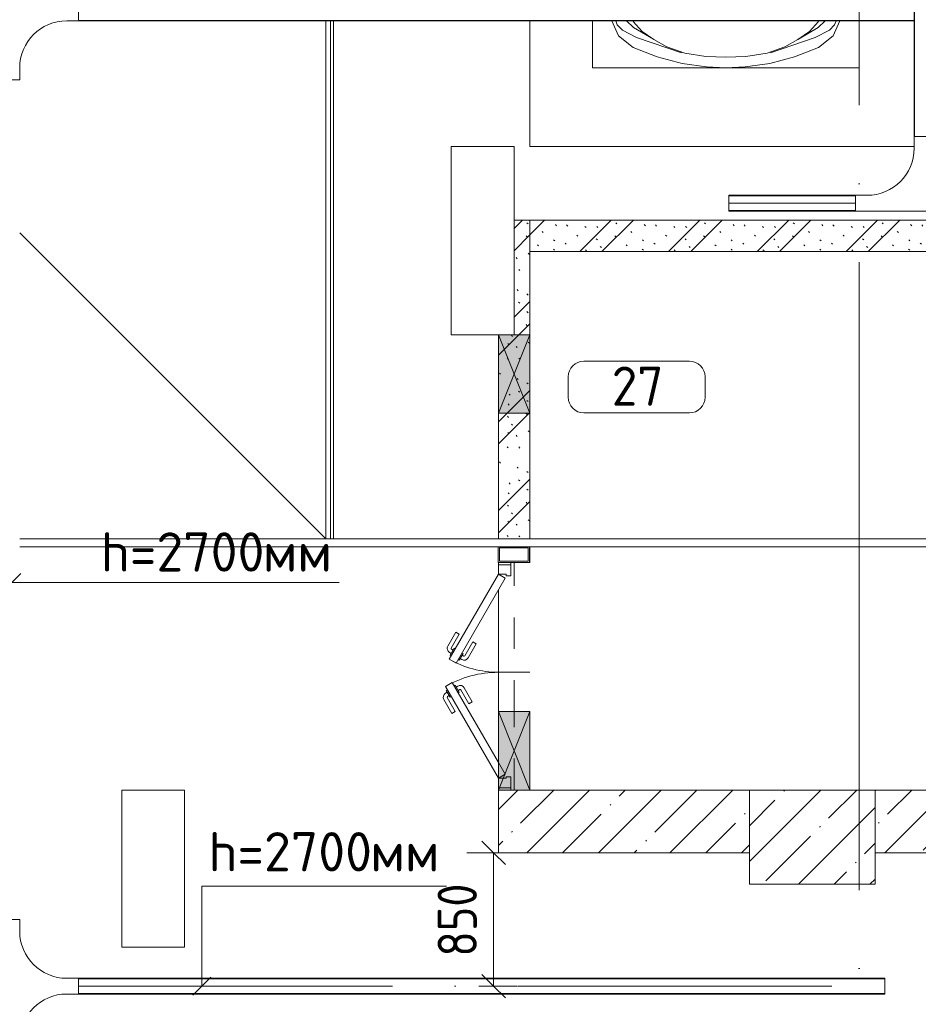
# Model space of a CAD drawing. Header units: millimetres. Extents: x -32229 to 192519, y -13689 to 125138.
# Tile 20 of 183: x 7985 to 13711, y 42185 to 48457. Entities that reach past the tile are written whole.
import ezdxf

# ---------------------------------------------------------------- set-up
doc = ezdxf.new("R2010")
doc.units = ezdxf.units.MM
for name, pattern in [('3_ Штрих_ 1 х 1 мм', [400, 200, -200]), ('ADSK_Линия сетки', [5000, 4000, -500, 0, -500]), ('ADSK_Осевая', [2800, 2000, -400, 0, -400])]:
    doc.linetypes.add(name, pattern=pattern)
for name, color, linetype, lineweight in [('A-____-____-DIMS', 7, 'Continuous', 9), ('A-____-____-DIMS-200', 7, 'Continuous', 9), ('A-AREA-____-IDEN', 7, 'Continuous', 9), ('A-DETL-GENF-OTLN', 7, 'Continuous', 18), ('A-DOOR-____-MCUT', 7, 'Continuous', 9), ('A-DOOR-____-OTLN', 7, 'Continuous', 18), ('A-DOOR-FRAM-MCUT', 7, 'Continuous', 9), ('A-FLOR-____-OTLN', 7, 'Continuous', 18), ('A-GENM-____-OTLN', 7, 'Continuous', 18), ('A-GLAZ-____-MCUT', 7, 'Continuous', 9), ('A-GLAZ-____-OTLN', 7, 'Continuous', 18), ('A-WALL-____-MCUT', 7, 'Continuous', 40), ('A-WALL-____-PATT', 7, 'Continuous', 40), ('C-PRKG-____-OTLN', 7, 'Continuous', 18), ('E-CABL-TRAY-CNTR', 7, 'ADSK_Осевая', 18), ('E-CABL-TRAY-OTLN', 7, 'Continuous', 18), ('G-____-____-TEXT', 7, 'Continuous', 9), ('I-WALL-____-MCUT', 7, 'Continuous', 40), ('S-BEAM-____-OTLN', 7, 'Continuous', 18), ('S-COLS-____-MCUT', 7, 'Continuous', 40), ('S-COLS-____-OTLN', 7, 'Continuous', 18), ('S-GRID-____-OTLN', 7, 'Continuous', 9)]:
    doc.layers.add(name, color=color, linetype=linetype, lineweight=lineweight)
doc.layers.add('A-DETL-____-OTLN', color=7, linetype='Continuous', lineweight=9, true_color=0x00a600)
doc.styles.add('GOST Common_3', font='GOST_Common.ttf', dxfattribs={"height": 250})
doc.styles.add('GOST Common_4', font='GOST_Common.ttf', dxfattribs={"width": 0.9, "height": 250})
doc.styles.add('ISOCPEUR', font='isocpeur.ttf', dxfattribs={"height": 250})
doc.dimstyles.new('ГОСТ_2_5_мм2', dxfattribs={"dimscale": 304.8, "dimtxt": 251.428749, "dimasz": 0.492126, "dimexe": 0.492126, "dimexo": 0.656168, "dimgap": 0.098425, "dimtad": 1, "dimdec": 0, "dimdsep": 46, "dimtxsty": 'GOST Common_4', "dimblk1": 'OBLIQUE', "dimblk2": 'OBLIQUE', "dimsah": 1, "dimcen": 0.09, "dimazin": 2, "dimtfac": 1, "dimtdec": 4, "dimtix": 1, "dimtmove": 0, "dimatfit": 3, "dimfxl": 1, "dimtvp": 1, "dimtolj": 1, "dimtzin": 0, "dimarcsym": 2})
pattern_1 = [(45, (0, 0), (-228.0985, 228.0985), []), (45, (228.1, 0), (-228.0985, 228.0985), [403.225, -80.645, 6.706, -73.939])]
pattern_2 = [(135, (300.56, 377.28), (-565.6854, 6e-14), [10, -790]), (135, (349.8, 474.73), (-565.6854, 6e-14), [10, -790]), (135, (423.93, 473.06), (-565.6854, 6e-14), [10, -790]), (135, (229.92, 447.9), (-565.6854, 6e-14), [10, -790]), (135, (155.08, 447.9), (-565.6854, 6e-14), [10, -790]), (135, (114.9, 369.03), (-565.6854, 6e-14), [10, -790]), (135, (132.43, 285.8), (-565.6854, 6e-14), [10, -790]), (135, (214.66, 322), (-565.6854, 6e-14), [10, -790]), (135, (198.16, 261.88), (-565.6854, 6e-14), [10, -790]), (135, (45.2, 272.9), (-565.6854, 6e-14), [10, -790]), (135, (42.32, 336.16), (-565.6854, 6e-14), [10, -790]), (135, (92.26, 192.24), (-565.6854, 6e-14), [10, -790]), (135, (7.07, 149.2), (-565.6854, 6e-14), [10, -790]), (135, (80.6, 95.1), (-565.6854, 6e-14), [10, -790]), (135, (79.53, 36.94), (-565.6854, 6e-14), [10, -790]), (135, (153.87, 74.56), (-565.6854, 6e-14), [10, -790]), (135, (228.35, 124.8), (-565.6854, 6e-14), [10, -790]), (135, (279.75, 180.4), (-565.6854, 6e-14), [10, -790]), (135, (282.9, 31.63), (-565.6854, 6e-14), [10, -790]), (135, (377.38, 53.45), (-565.6854, 6e-14), [10, -790]), (135, (352.28, 102.7), (-565.6854, 6e-14), [10, -790]), (135, (354.05, 0), (-565.6854, 6e-14), [10, -790]), (135, (553.23, 16.45), (-565.6854, 6e-14), [10, -790]), (135, (542.38, 63.45), (-565.6854, 6e-14), [10, -790]), (135, (536.58, 239.3), (-565.6854, 6e-14), [10, -790]), (135, (475.85, 203.9), (-565.6854, 6e-14), [10, -790]), (135, (475.85, 316.54), (-565.6854, 6e-14), [10, -790]), (135, (520.8, 408.7), (-565.6854, 6e-14), [10, -790]), (135, (551.1, 470.8), (-565.6854, 6e-14), [10, -790]), (135, (235.25, 537.93), (-565.6854, 6e-14), [10, -790]), (135, (407.25, 547.65), (-565.6854, 6e-14), [10, -790]), (135, (94.5, 558.6), (-565.6854, 6e-14), [10, -790]), (135, (46.4, 532.3), (-565.6854, 6e-14), [10, -790]), (135, (85.56, 465.04), (-565.6854, 6e-14), [10, -790]), (135, (355.53, 181.14), (-565.6854, 6e-14), [10, -790]), (135, (362.23, 243.6), (-565.6854, 6e-14), [10, -790]), (135, (413.45, 344.1), (-565.6854, 6e-14), [10, -790]), (135, (286.3, 273.25), (-565.6854, 6e-14), [10, -790]), (135, (423.02, 263.72), (-565.6854, 6e-14), [10, -790]), (135, (162.94, 190.2), (-565.6854, 6e-14), [10, -790]), (135, (470.25, 120.93), (-565.6854, 6e-14), [10, -790]), (135, (484.48, 9.78), (-565.6854, 6e-14), [10, -790]), (45, (0, 212.13), (-565.6854, 0), []), (45, (212.13, 0), (-565.6854, 0), []), (45, (353.55, 0), (-565.6854, 0), []), (45, (0, 353.55), (-565.6854, 0), [])]

# ---------------------------------------------------------------- blocks, each defined once
blk = doc.blocks.new('КР_Колонна_ЖБ_Прямоугольная - 600x800h_B40-5529072--01 ЭЛ')
at = {"layer": 'S-COLS-____-OTLN', "lineweight": 5, "true_color": 0xaaaaaa}
h = blk.add_hatch(dxfattribs=at)
h.set_pattern_fill('FP_5', color=253, style=0, pattern_type=2)
h.set_pattern_definition([(315, (-43250, 13035.3), (228.0985, 228.0985), []), (315, (-43250, 12807.2), (228.0985, 228.0985), [403.225, -80.645, 6.706, -73.939])])
h.paths.add_polyline_path([(-300, -400), (300, -400), (300, 400), (-300, 400)])
at = {"layer": 'S-COLS-____-MCUT', "color": 253, "lineweight": 15, "true_color": 0xaaaaaa}
for p, q in [((300, 400), (-300, 400)), ((-300, 400), (-300, -400)), ((300, -400), (300, 400)), ((-300, -400), (300, -400))]:
    blk.add_line(p, q, dxfattribs=at)
blk = doc.blocks.new('АР_Дверь двупольная - 1450х2100h_650_650__техн_ 2-4769789--01 ЭЛ')
at = {"layer": 'A-DOOR-____-MCUT', "color": 253, "lineweight": 13, "true_color": 0xaaaaaa}
for p, q in [((-650, 100), (-65.4, 437.5)), ((-40.4, 394.2), (-550, 100)), ((-65.4, 437.5), (-40.4, 394.2)), ((108.7, 412.5), (83.7, 369.2)), ((650, 100), (108.7, 412.5)), ((83.7, 369.2), (625, 56.7)), ((-625, 56.7), (-650, 100)), ((-550, 100), (-625, 56.7)), ((625, 56.7), (650, 100))]:
    blk.add_line(p, q, dxfattribs=at)
at = {"layer": 'A-DOOR-____-OTLN', "color": 253, "lineweight": 5, "true_color": 0xaaaaaa}
for p, q in [((-237.7, 395.8), (-148.9, 447.1)), ((-225.2, 374.2), (-237.7, 395.8)), ((-225.2, 374.2), (-136.4, 425.4)), ((-91.1, 431.9), (-134.4, 406.9)), ((-134.4, 406.9), (-130.4, 400)), ((-123.6, 413.2), (-129.6, 423.6)), ((-101.9, 425.7), (-107.9, 436.1)), ((-87.1, 425), (-91.1, 431.9)), ((-62.1, 381.7), (-58.1, 374.8)), ((130.4, 400), (134.4, 406.9)), ((134.4, 406.9), (177.7, 381.9)), ((145.2, 400.7), (151.2, 411.1)), ((166.9, 388.2), (172.9, 398.6)), ((177.7, 381.9), (173.7, 375)), ((268.5, 349.2), (179.7, 400.4)), ((281, 370.8), (192.2, 422.1)), ((-175.2, 287.5), (-86.4, 338.8)), ((-162.7, 265.9), (-73.9, 317.2)), ((-101.4, 349.8), (-105.4, 356.7)), ((-58.1, 374.8), (-101.4, 349.8)), ((-90.6, 356), (-84.6, 345.6)), ((-68.9, 368.5), (-62.9, 358.1)), ((105.4, 356.7), (101.4, 349.8)), ((101.4, 349.8), (144.7, 324.8)), ((112.2, 343.5), (106.2, 333.1)), ((133.9, 331), (127.9, 320.6)), ((218.5, 262.5), (129.7, 313.8)), ((144.7, 324.8), (148.7, 331.7)), ((268.5, 349.2), (281, 370.8)), ((-175.2, 287.5), (-162.7, 265.9)), ((206, 240.9), (117.2, 292.2)), ((218.5, 262.5), (206, 240.9))]:
    blk.add_line(p, q, dxfattribs=at)
for centre, radius, start, end in [((-133.9, 421.1), 30, 30, 120), ((-133.9, 421.1), 4.99, 30, 120), ((-650, 100), 675, 0, 30), ((650, 100), 625, 150, 180), ((177.2, 396.1), 30, 60, 150), ((177.2, 396.1), 4.99, 60, 150), ((-88.9, 343.1), 4.99, 300, 30), ((-88.9, 343.1), 30, 300, 30), ((132.2, 318.1), 30, 150, 240), ((132.2, 318.1), 4.99, 150, 240)]:
    blk.add_arc(centre, radius, start, end, dxfattribs=at)
at = {"layer": 'A-DOOR-FRAM-MCUT', "color": 253, "lineweight": 13, "true_color": 0xaaaaaa}
for p, q in [((-710, 100), (-725, 100)), ((-710, 100), (-650, 100)), ((-710, 20), (-710, 100)), ((-650, 100), (-650, 50)), ((710, 100), (650, 100)), ((650, 100), (650, 50)), ((710, 20), (710, 100)), ((710, 100), (725, 100)), ((-710, 20), (-725, 20)), ((-640, 20), (-710, 20)), ((-650, 50), (-640, 50)), ((-640, 50), (-640, 20)), ((650, 50), (640, 50)), ((640, 50), (640, 20)), ((640, 20), (710, 20)), ((710, 20), (725, 20))]:
    blk.add_line(p, q, dxfattribs=at)
blk = doc.blocks.new('АР_Машиноместо - 5300x2500_С-V88--01 ЭЛ')
at = {"layer": 'A-DETL-GENF-OTLN', "color": 253, "lineweight": 13, "true_color": 0xaaaaaa}
for p, q in [((1250, -500), (1165.1, -503.1)), ((1250, -500), (1334.9, -503.1)), ((1052.6, -517.5), (861.8, -571.6)), ((1165.1, -503.1), (1052.6, -517.5)), ((1334.9, -503.1), (1447.4, -517.5)), ((1447.4, -517.5), (1638.2, -571.6)), ((861.8, -571.6), (701.8, -640.4)), ((1050.7, -599.4), (941.4, -642.2)), ((1148.8, -583), (1050.7, -599.4)), ((1250, -581.6), (1148.8, -583)), ((1250, -581.6), (1351.2, -583)), ((1351.2, -583), (1449.3, -599.4)), ((1449.3, -599.4), (1558.6, -642.2)), ((1638.2, -571.6), (1798.2, -640.4)), ((701.8, -640.4), (584.4, -714.6)), ((824.6, -660.9), (703.5, -696.4)), ((804.5, -715.7), (824.6, -660.9)), ((888.4, -685.9), (815.2, -686.6)), ((941.4, -642.2), (881.5, -691.6)), ((1558.6, -642.2), (1618.5, -691.6)), ((1611.6, -685.9), (1684.8, -686.6)), ((1695.5, -715.7), (1675.4, -660.9)), ((1675.4, -660.9), (1796.5, -696.4)), ((1798.2, -640.4), (1915.6, -714.6)), ((584.4, -714.6), (489, -795.6)), ((616.5, -746.4), (550, -812.3)), ((703.5, -696.4), (616.5, -746.4)), ((737.5, -778.3), (804.5, -715.7)), ((881.5, -691.6), (809.1, -809.4)), ((1618.5, -691.6), (1690.9, -809.4)), ((1762.5, -778.3), (1695.5, -715.7)), ((1796.5, -696.4), (1883.5, -746.4)), ((1883.5, -746.4), (1950, -812.3)), ((1915.6, -714.6), (2011, -795.6)), ((489, -795.6), (445.9, -853.1)), ((550, -812.3), (519.1, -851.5)), ((677.4, -843.7), (737.5, -778.3)), ((809.1, -809.4), (749.2, -950.3)), ((1690.9, -809.4), (1750.8, -950.3)), ((1822.6, -843.7), (1762.5, -778.3)), ((1950, -812.3), (1980.9, -851.5)), ((2011, -795.6), (2054.1, -853.1)), ((445.9, -853.1), (420.9, -910.7)), ((519.1, -851.5), (505.7, -920)), ((639.1, -920), (677.4, -843.7)), ((1860.9, -920), (1822.6, -843.7)), ((1980.9, -851.5), (1994.3, -920)), ((2054.1, -853.1), (2079.1, -910.7)), ((420.9, -910.7), (409.5, -1087)), ((505.7, -920), (510.2, -1018.7)), ((603.4, -1004.8), (639.1, -920)), ((1896.6, -1004.8), (1860.9, -920)), ((1994.3, -920), (1989.8, -1018.7)), ((2079.1, -910.7), (2090.5, -1087)), ((749.2, -950.3), (687.4, -1141)), ((1750.8, -950.3), (1812.6, -1141)), ((510.2, -1018.7), (521.5, -1074.5)), ((548.5, -1076.2), (603.4, -1004.8)), ((1951.5, -1076.2), (1896.6, -1004.8)), ((1989.8, -1018.7), (1978.5, -1074.5)), ((409.5, -1087), (410.6, -1634.2)), ((521.5, -1074.5), (548.5, -1076.2)), ((1978.5, -1074.5), (1951.5, -1076.2)), ((2090.5, -1087), (2089.4, -1634.2)), ((687.4, -1141), (615.4, -1410.3)), ((1812.6, -1141), (1884.6, -1410.3)), ((615.4, -1410.3), (589.4, -1615.5)), ((1016.6, -1459.9), (1146.9, -1439.4)), ((1146.9, -1439.4), (1250, -1434.1)), ((1353.1, -1439.4), (1250, -1434.1)), ((1483.4, -1459.9), (1353.1, -1439.4)), ((1884.6, -1410.3), (1910.6, -1615.5)), ((703.6, -1557.1), (852.8, -1499)), ((852.8, -1499), (1016.6, -1459.9)), ((1647.2, -1499), (1483.4, -1459.9)), ((1796.4, -1557.1), (1647.2, -1499)), ((590.4, -1624.3), (703.6, -1557.1)), ((1909.6, -1624.3), (1796.4, -1557.1)), ((589.4, -1615.5), (595.8, -1824.8)), ((1910.6, -1615.5), (1904.2, -1824.8)), ((410.6, -1634.2), (426.5, -1730.9)), ((546.5, -1642.6), (530.6, -1857.6)), ((1953.5, -1642.6), (1969.4, -1857.6)), ((2089.4, -1634.2), (2073.5, -1730.9)), ((426.5, -1730.9), (427.5, -1943)), ((495, -1765.3), (426.6, -1753.4)), ((540.9, -1993.7), (539.8, -1733.1)), ((1959.1, -1993.7), (1960.2, -1733.1)), ((2005, -1765.3), (2073.4, -1753.4)), ((2073.5, -1730.9), (2072.5, -1943)), ((533.6, -1816.8), (495, -1765.3)), ((597, -2231), (535, -1798.3)), ((1903, -2231), (1965, -1798.3)), ((1966.4, -1816.8), (2005, -1765.3)), ((530.6, -1857.6), (500.6, -1894.5)), ((595.8, -1824.8), (644.6, -2191.8)), ((1904.2, -1824.8), (1855.4, -2191.8)), ((1969.4, -1857.6), (1999.4, -1894.5)), ((500.6, -1894.5), (357.8, -1990.1)), ((479.9, -2052.9), (471, -1914.3)), ((1999.4, -1894.5), (2142.2, -1990.1)), ((2020.1, -2052.9), (2029, -1914.3)), ((357.8, -1990.1), (309.5, -2036.1)), ((540.9, -1993.7), (476.3, -1997.9)), ((505.9, -1996), (500, -2210.1)), ((1959.1, -1993.7), (2023.7, -1997.9)), ((1994.1, -1996), (2000, -2210.1)), ((2142.2, -1990.1), (2190.5, -2036.1)), ((309.5, -2036.1), (296.8, -2079.9)), ((301.4, -2130.5), (479.9, -2052.9)), ((2198.6, -2130.5), (2020.1, -2052.9)), ((2190.5, -2036.1), (2203.2, -2079.9)), ((296.8, -2079.9), (301.4, -2130.5)), ((428.2, -2308.5), (432.3, -2119.9)), ((432.3, -2119.9), (430.7, -2073.9)), ((2067.7, -2119.9), (2069.3, -2073.9)), ((2071.8, -2308.5), (2067.7, -2119.9)), ((2203.2, -2079.9), (2198.6, -2130.5)), ((644.6, -2191.8), (684.2, -2522.3)), ((1855.4, -2191.8), (1815.8, -2522.3)), ((500, -2210.1), (495.7, -2532.3)), ((636.6, -2526.5), (597, -2231)), ((1863.4, -2526.5), (1903, -2231)), ((2000, -2210.1), (2004.3, -2532.3)), ((417.5, -2723), (428.2, -2308.5)), ((2082.5, -2723), (2071.8, -2308.5)), ((495.7, -2532.3), (501.4, -2789.7)), ((636.6, -2526.5), (665.8, -2867.4)), ((684.2, -2522.3), (704.9, -2775.5)), ((1815.8, -2522.3), (1795.1, -2775.5)), ((1863.4, -2526.5), (1834.2, -2867.4)), ((2004.3, -2532.3), (1998.6, -2789.7)), ((447.8, -2638.7), (447.8, -2733.7)), ((2052.2, -2638.7), (2052.2, -2733.7)), ((426.5, -3446.8), (417.5, -2723)), ((447.8, -2733.7), (459.7, -2756.2)), ((2052.2, -2733.7), (2040.3, -2756.2)), ((2073.5, -3446.8), (2082.5, -2723)), ((505.1, -2846.9), (420.9, -2813.3)), ((501.4, -2789.7), (530.9, -3374.8)), ((704.9, -2775.5), (731.2, -3507.6)), ((1795.1, -2775.5), (1768.8, -3507.6)), ((1998.6, -2789.7), (1969.1, -3374.8)), ((1994.9, -2846.9), (2079.1, -2813.3)), ((665.8, -2867.4), (505.1, -2846.9)), ((665.6, -2864.6), (678.7, -3159.5)), ((1834.4, -2864.6), (1821.3, -3159.5)), ((1834.2, -2867.4), (1994.9, -2846.9)), ((678.7, -3159.5), (689.3, -3705.5)), ((1821.3, -3159.5), (1810.7, -3705.5)), ((530.9, -3374.8), (578.7, -3762.9)), ((1969.1, -3374.8), (1921.3, -3762.9)), ((409.5, -3560), (426.5, -3446.8)), ((2090.5, -3560), (2073.5, -3446.8)), ((731.2, -3507.6), (752.2, -3845.6)), ((1768.8, -3507.6), (1747.8, -3845.6)), ((405.6, -3688.5), (409.5, -3560)), ((495.5, -3566.1), (496.8, -3671.6)), ((2004.5, -3566.1), (2003.2, -3671.6)), ((2094.4, -3688.5), (2090.5, -3560)), ((687.1, -3588.8), (566.5, -3663.9)), ((1812.9, -3588.8), (1933.5, -3663.9)), ((403.4, -3968), (405.6, -3688.5)), ((408.2, -3667), (453.1, -3766.3)), ((496.8, -3671.6), (510.1, -3691.5)), ((2003.2, -3671.6), (1989.9, -3691.5)), ((2091.8, -3667), (2046.9, -3766.3)), ((2096.6, -3968), (2094.4, -3688.5)), ((578.7, -3762.9), (638.7, -3975.4)), ((689.3, -3705.5), (699.7, -4345.5)), ((1810.7, -3705.5), (1800.3, -4345.5)), ((1921.3, -3762.9), (1861.3, -3975.4)), ((453.1, -3766.3), (478.4, -3819.3)), ((478.4, -3819.3), (532.5, -3818.1)), ((532.5, -3818.1), (585.5, -3790.5)), ((1967.5, -3818.1), (1914.5, -3790.5)), ((2021.6, -3819.3), (1967.5, -3818.1)), ((2046.9, -3766.3), (2021.6, -3819.3)), ((752.2, -3845.6), (774.4, -4132.9)), ((1747.8, -3845.6), (1725.6, -4132.9)), ((419.6, -4254.2), (403.4, -3968)), ((638.7, -3975.4), (675.2, -4045.5)), ((1861.3, -3975.4), (1824.8, -4045.5)), ((2080.4, -4254.2), (2096.6, -3968)), ((675.2, -4045.5), (694.6, -4057.6)), ((1824.8, -4045.5), (1805.4, -4057.6)), ((774.4, -4132.9), (812.5, -4298.9)), ((1725.6, -4132.9), (1687.5, -4298.9)), ((481, -4400.3), (419.6, -4254.2)), ((2019, -4400.3), (2080.4, -4254.2)), ((543.7, -4295.1), (528.4, -4374.7)), ((566.7, -4400.3), (543.7, -4295.1)), ((812.5, -4298.9), (872.7, -4370.2)), ((1687.5, -4298.9), (1627.3, -4370.2)), ((1933.3, -4400.3), (1956.3, -4295.1)), ((1956.3, -4295.1), (1971.6, -4374.7)), ((528.4, -4374.7), (530.5, -4400.3)), ((699.7, -4345.5), (681.6, -4400.3)), ((872.7, -4370.2), (932.6, -4400.3)), ((1627.3, -4370.2), (1567.4, -4400.3)), ((1800.3, -4345.5), (1818.4, -4400.3)), ((1971.6, -4374.7), (1969.5, -4400.3)), ((565.9, -4595.1), (523.8, -4500.3)), ((547.6, -4500.3), (557.5, -4525.7)), ((661.8, -4543.1), (616.7, -4500.3)), ((717.1, -4568.9), (659.6, -4505.3)), ((1782.9, -4568.9), (1840.4, -4505.3)), ((1838.2, -4543.1), (1883.3, -4500.3)), ((1934.1, -4595.1), (1976.2, -4500.3)), ((1952.4, -4500.3), (1942.5, -4525.7)), ((557.5, -4525.7), (590.7, -4560.1)), ((590.7, -4560.1), (680.7, -4606.5)), ((788.5, -4617.7), (661.8, -4543.1)), ((791.3, -4619.7), (717.1, -4568.9)), ((1708.7, -4619.7), (1782.9, -4568.9)), ((1711.5, -4617.7), (1838.2, -4543.1)), ((1909.3, -4560.1), (1819.3, -4606.5)), ((1942.5, -4525.7), (1909.3, -4560.1)), ((659.1, -4669.9), (565.9, -4595.1)), ((680.7, -4606.5), (967, -4703.6)), ((873.9, -4665.1), (791.3, -4619.7)), ((1819.3, -4606.5), (1533, -4703.6)), ((1626.1, -4665.1), (1708.7, -4619.7)), ((1840.9, -4669.9), (1934.1, -4595.1)), ((812.7, -4729.4), (659.1, -4669.9)), ((988.2, -4706.7), (873.9, -4665.1)), ((1511.8, -4706.7), (1626.1, -4665.1)), ((1687.3, -4729.4), (1840.9, -4669.9)), ((970.2, -4771.8), (812.7, -4729.4)), ((1122.2, -4726.4), (988.2, -4706.7)), ((1250, -4731.7), (1122.2, -4726.4)), ((1250, -4731.7), (1377.8, -4726.4)), ((1377.8, -4726.4), (1511.8, -4706.7)), ((1529.8, -4771.8), (1687.3, -4729.4)), ((1126.4, -4794.1), (970.2, -4771.8)), ((1250, -4800), (1126.4, -4794.1)), ((1250, -4800), (1373.6, -4794.1)), ((1373.6, -4794.1), (1529.8, -4771.8))]:
    blk.add_line(p, q, dxfattribs=at)
at = {"layer": 'A-DETL-GENF-OTLN', "color": 254, "lineweight": 13, "true_color": 0xd4d4d4}
for p, q in [((664.7, -739.9), (591.7, -805)), ((742.6, -707.8), (664.7, -739.9)), ((1757.4, -707.8), (1835.3, -739.9)), ((1835.3, -739.9), (1908.3, -805)), ((591.7, -805), (534.5, -874.4)), ((1908.3, -805), (1965.5, -874.4)), ((534.5, -874.4), (528.1, -949.5)), ((1965.5, -874.4), (1971.9, -949.5)), ((710.2, -962.8), (636.7, -1146)), ((1789.8, -962.8), (1863.3, -1146)), ((537.4, -1076.1), (524.9, -1188.6)), ((1962.6, -1076.1), (1975.1, -1188.6)), ((524.9, -1188.6), (513.9, -1368.9)), ((636.7, -1146), (590.3, -1367.8)), ((1863.3, -1146), (1909.7, -1367.8)), ((1975.1, -1188.6), (1986.1, -1368.9)), ((513.9, -1368.9), (502.3, -1696.3)), ((590.3, -1367.8), (546.5, -1642.6)), ((1909.7, -1367.8), (1953.5, -1642.6)), ((1986.1, -1368.9), (1997.7, -1696.3)), ((677.9, -2473), (794.6, -2446)), ((794.6, -2446), (955.7, -2426.8)), ((955.7, -2426.8), (1105.5, -2413.7)), ((1105.5, -2413.7), (1250, -2412.9)), ((1394.5, -2413.7), (1250, -2412.9)), ((1544.3, -2426.8), (1394.5, -2413.7)), ((1705.4, -2446), (1544.3, -2426.8)), ((1822.1, -2473), (1705.4, -2446)), ((715.1, -3168.3), (1250, -3167.3)), ((1784.9, -3168.3), (1250, -3167.3)), ((694.6, -3980.4), (765.1, -3996.8)), ((1805.4, -3980.4), (1734.9, -3996.8))]:
    blk.add_line(p, q, dxfattribs=at)
at = {"layer": 'C-PRKG-____-OTLN', "color": 253, "lineweight": 13, "true_color": 0xaaaaaa}
for p, q in [((2449.6, 0), (0, 0)), ((0, 0), (0, -4400.3)), ((400, -500), (400, -4400.3)), ((400, -500), (2100, -500)), ((2100, -500), (2100, -4400.3)), ((0, -4500.3), (0, -5300)), ((400, -4500.3), (400, -4800)), ((2100, -4500.3), (2100, -4800)), ((400, -4800), (2100, -4800)), ((2449.6, -5300), (0, -5300))]:
    blk.add_line(p, q, dxfattribs=at)
blk = doc.blocks.new('АР_Отверстие прямоугольное - ОВВ-7383631--01 ЭЛ')
at = {"layer": 'A-GLAZ-____-OTLN', "lineweight": 13, "true_color": 0xf0f0f0}
blk.add_hatch(color=7, dxfattribs=at).paths.add_polyline_path([(-125, -100), (375, -100), (375, 100), (-125, 100)])
at = {"layer": 'A-GLAZ-____-MCUT', "color": 253, "lineweight": 13, "true_color": 0xaaaaaa}
for p, q in [((-125, 100), (-125, -100)), ((375, 100), (375, -100))]:
    blk.add_line(p, q, dxfattribs=at)
at = {"layer": 'A-GLAZ-____-OTLN', "color": 253, "lineweight": 5, "true_color": 0xaaaaaa}
for p, q in [((375, 100), (-125, -100)), ((-125, 100), (375, -100))]:
    blk.add_line(p, q, dxfattribs=at)
at = {"layer": 'A-GLAZ-____-OTLN', "color": 253, "lineweight": 13, "true_color": 0xaaaaaa}
for p, q in [((375, 100), (-125, 100)), ((-125, 100), (-125, -100)), ((375, -100), (375, 100)), ((-125, -100), (375, -100))]:
    blk.add_line(p, q, dxfattribs=at)
blk = doc.blocks.new('АР_Отверстие прямоугольное - ОВВ-3339238--01 ЭЛ')
at = {"layer": 'A-GLAZ-____-OTLN', "lineweight": 13, "true_color": 0xf0f0f0}
blk.add_hatch(color=7, dxfattribs=at).paths.add_polyline_path([(375, -100), (375, 100), (-125, 100), (-125, -100), (257.8, -100)])
at = {"layer": 'A-GLAZ-____-MCUT', "color": 253, "lineweight": 13, "true_color": 0xaaaaaa}
for p, q in [((-125, 100), (-125, -100)), ((375, 100), (375, -100))]:
    blk.add_line(p, q, dxfattribs=at)
at = {"layer": 'A-GLAZ-____-OTLN', "color": 253, "lineweight": 5, "true_color": 0xaaaaaa}
for p, q in [((375, 100), (-125, -100)), ((-125, 100), (375, -100))]:
    blk.add_line(p, q, dxfattribs=at)
at = {"layer": 'A-GLAZ-____-OTLN', "color": 253, "lineweight": 13, "true_color": 0xaaaaaa}
for p, q in [((375, 100), (-125, 100)), ((-125, 100), (-125, -100)), ((375, -100), (375, 100)), ((-125, -100), (375, -100))]:
    blk.add_line(p, q, dxfattribs=at)
blk = doc.blocks.new('АР-Заполнение деф_ шва - Д_ш_-4327377--01 ЭЛ')
at = {"layer": 'A-GENM-____-OTLN', "color": 253, "lineweight": 13, "true_color": 0xaaaaaa}
for p, q in [((0, 25), (4500, 25)), ((0, -25), (4500, -25))]:
    blk.add_line(p, q, dxfattribs=at)
blk = doc.blocks.new('АР-Заполнение деф_ шва - Д_ш_-4327380--01 ЭЛ')
at = {"layer": 'A-GENM-____-OTLN', "color": 253, "lineweight": 13, "true_color": 0xaaaaaa}
for p, q in [((0, 25), (670.3, 25)), ((770.3, 25), (2650, 25)), ((2750, 25), (5800, 25)), ((0, -25), (670.3, -25)), ((770.3, -25), (2650, -25)), ((2750, -25), (5798.7, -25))]:
    blk.add_line(p, q, dxfattribs=at)
blk = doc.blocks.new('АР-Заполнение деф_ шва - Д_ш_-4332461--01 ЭЛ')
at = {"layer": 'A-GENM-____-OTLN', "color": 253, "lineweight": 13, "true_color": 0xaaaaaa}
for p, q in [((21675.3, 25), (24975, 25)), ((21675.3, -25), (24975, -25))]:
    blk.add_line(p, q, dxfattribs=at)
blk = doc.blocks.new('А_Фахверк__Труба прямоугольная_ - 200х100х8_Фахверк_СФ2-6686004--01 ЭЛ')
at = {"layer": 'S-COLS-____-MCUT', "color": 253, "lineweight": 15, "true_color": 0xaaaaaa}
for p, q in [((50, 100), (-50, 100)), ((-50, 100), (-50, -100)), ((-42, -92), (-42, 92)), ((-42, 92), (42, 92)), ((42, 92), (42, -92)), ((50, -100), (50, 100)), ((-50, -100), (50, -100)), ((42, -92), (-42, -92))]:
    blk.add_line(p, q, dxfattribs=at)
blk = doc.blocks.new('АР_Перемычка - 200_Уx2_75x5__Опх2_0_75x5_-0_75x5_-7337121--01 ЭЛ')
at = {"layer": 'S-BEAM-____-OTLN', "color": 9, "linetype": '3_ Штрих_ 1 х 1 мм', "lineweight": 15, "true_color": 0xc4c4c4}
for p, q in [((-725, 100), (-725, -100)), ((725, 100), (725, -100)), ((-725, 0), (-225, 0)), ((-225, 0), (725, 0))]:
    blk.add_line(p, q, dxfattribs=at)
blk = doc.blocks.new('АР_Перемычка - 200_Ар_10x3_ Оп_Уx1_75x5__250-0_75x5_-5259711--01 ЭЛ')
at = {"layer": 'S-BEAM-____-OTLN', "color": 9, "linetype": '3_ Штрих_ 1 х 1 мм', "lineweight": 15, "true_color": 0xc4c4c4}
for p, q in [((-250, 100), (-250, -100)), ((500, 100), (500, -100)), ((-250, 0), (250, 0)), ((250, 0), (500, 0))]:
    blk.add_line(p, q, dxfattribs=at)
blk = doc.blocks.new('Наметкина 10_РД_АР_П_отсоединено_rvt-1--01 ЭЛ')
at = {"layer": 'A-WALL-____-PATT', "lineweight": 5, "true_color": 0xaaaaaa}
h = blk.add_hatch(dxfattribs=at)
h.set_pattern_fill('FP_6', color=253, style=0, pattern_type=2)
h.set_pattern_definition(pattern_2)
h.paths.add_polyline_path([(11235.3, 46450), (11235.3, 47180), (11135.3, 47180), (11135.3, 46450)])
h = blk.add_hatch(dxfattribs=at)
h.set_pattern_fill('FP_6', color=253, style=0, pattern_type=2)
h.set_pattern_definition(pattern_2)
h.paths.add_polyline_path([(15735.3, 46980), (15735.3, 47180), (11235.3, 47180), (11235.3, 46980), (14555.6, 46980)])
h = blk.add_hatch(dxfattribs=at)
h.set_pattern_fill('FP_6', color=253, style=0, pattern_type=2)
h.set_pattern_definition(pattern_2)
h.paths.add_polyline_path([(11035.3, 45150), (11235.3, 45150), (11235.3, 46450), (11035.3, 46450), (11035.3, 45950)])
h = blk.add_hatch(dxfattribs=at)
h.set_pattern_fill('FP_1', color=253, style=0, pattern_type=2)
h.set_pattern_definition(pattern_1)
h.paths.add_polyline_path([(11035.3, 43150), (12635.3, 43150), (12635.3, 43550), (11035.3, 43550), (11035.3, 43176)])
h = blk.add_hatch(dxfattribs=at)
h.set_pattern_fill('FP_1', color=253, style=0, pattern_type=2)
h.set_pattern_definition(pattern_1)
h.paths.add_polyline_path([(13435.3, 43150), (15735.3, 43150), (15735.3, 43550), (13435.3, 43550), (13435.3, 43176)])
at = {"layer": 'A-FLOR-____-OTLN', "color": 253, "lineweight": 13, "true_color": 0xaaaaaa}
for p, q in [((9935.3, 48449.7), (9935.3, 45150)), ((9965.3, 45150), (9965.3, 48449.7)), ((9985.3, 48449.7), (9985.3, 45150)), ((9935.3, 45150), (7985.3, 47100)), ((9935.3, 45150), (7985.3, 45150)), ((11034, 45100), (7985.3, 45100)), ((9935.3, 45150), (9965.3, 45150)), ((9965.3, 45150), (9985.3, 45150)), ((9985.3, 45150), (11035.3, 45150)), ((11235.3, 45150), (15735.3, 45150)), ((15735.3, 45100), (11235.3, 45100)), ((11235.3, 45100), (11235.3, 45000)), ((11035.3, 45000), (11035.3, 44985)), ((11035.3, 44985), (11035.3, 45000)), ((11035.3, 44825), (11035.3, 44050)), ((11035.3, 44050), (11035.3, 44825)), ((11035.3, 44050), (11035.3, 43725)), ((11035.3, 43725), (11035.3, 44050)), ((11035.3, 43565), (11035.3, 43550)), ((11035.3, 43550), (11035.3, 43565))]:
    blk.add_line(p, q, dxfattribs=at)
at = {"layer": 'A-WALL-____-MCUT', "color": 253, "lineweight": 15, "true_color": 0xaaaaaa}
blk.add_line((11235.3, 47180), (11235.3, 46980), dxfattribs=at)
at = {"layer": 'A-WALL-____-MCUT', "color": 253, "lineweight": 13, "true_color": 0xaaaaaa}
for p, q in [((11235.3, 43550), (11035.3, 43550)), ((11035.3, 43550), (11035.3, 43150)), ((12635.3, 43550), (11235.3, 43550)), ((15735.3, 43550), (13435.3, 43550)), ((11035.3, 43150), (12635.3, 43150)), ((13435.3, 43150), (15735.3, 43150))]:
    blk.add_line(p, q, dxfattribs=at)
at = {"layer": 'I-WALL-____-MCUT', "color": 253, "lineweight": 13, "true_color": 0xaaaaaa}
for p, q in [((11235.3, 47180), (11135.3, 47180)), ((11135.3, 47180), (11135.3, 46980)), ((15735.3, 47180), (11235.3, 47180)), ((11135.3, 46980), (11135.3, 46450)), ((11235.3, 46980), (15735.3, 46980)), ((11235.3, 46450), (11235.3, 46980)), ((11235.3, 46450), (11035.3, 46450)), ((11035.3, 46450), (11035.3, 45950)), ((11135.3, 46450), (11235.3, 46450)), ((11235.3, 45950), (11235.3, 46450)), ((11035.3, 45950), (11035.3, 45150)), ((11235.3, 45150), (11235.3, 45950)), ((11035.3, 45150), (11235.3, 45150))]:
    blk.add_line(p, q, dxfattribs=at)
at = {"layer": 'S-COLS-____-MCUT', "color": 253, "lineweight": 15, "true_color": 0xaaaaaa}
for p, q in [((11135.3, 47650), (10735.3, 47650)), ((10735.3, 47650), (10735.3, 46450)), ((11135.3, 46450), (11135.3, 47650)), ((10735.3, 46450), (11035.3, 46450)), ((11035.3, 46450), (11135.3, 46450)), ((9035.3, 43550), (8635.3, 43550)), ((8635.3, 43550), (8635.3, 42550)), ((9035.3, 42550), (9035.3, 43550)), ((8635.3, 42550), (9035.3, 42550))]:
    blk.add_line(p, q, dxfattribs=at)
at = {"layer": 'A-DOOR-____-OTLN', "color": 253, "lineweight": 13, "true_color": 0xaaaaaa, "rotation": 90}
blk.add_blockref('АР_Дверь двупольная - 1450х2100h_650_650__техн_ 2-4769789--01 ЭЛ', (11135.3, 44275), dxfattribs=at)
at = {"layer": 'A-GENM-____-OTLN', "color": 253, "lineweight": 13, "true_color": 0xaaaaaa, "rotation": 270}
blk.add_blockref('АР-Заполнение деф_ шва - Д_ш_-4332461--01 ЭЛ', (9960.3, 70125), dxfattribs=at)
at = {"layer": 'A-GENM-____-OTLN', "color": 253, "lineweight": 13, "true_color": 0xaaaaaa}
for name, p in [('АР-Заполнение деф_ шва - Д_ш_-4327380--01 ЭЛ', (5235.3, 45125)), ('АР-Заполнение деф_ шва - Д_ш_-4327377--01 ЭЛ', (11235.3, 45125))]:
    blk.add_blockref(name, p, dxfattribs=at)
at = {"layer": 'A-GLAZ-____-OTLN', "color": 253, "lineweight": 13, "true_color": 0xaaaaaa}
for name, p, rotation in [('АР_Отверстие прямоугольное - ОВВ-3339238--01 ЭЛ', (11135.3, 46325), 270), ('АР_Отверстие прямоугольное - ОВВ-7383631--01 ЭЛ', (11135.3, 43675), 90)]:
    blk.add_blockref(name, p, dxfattribs=dict(at, rotation=rotation))
at = {"layer": 'C-PRKG-____-OTLN', "color": 253, "lineweight": 13, "true_color": 0xaaaaaa}
blk.add_blockref('АР_Машиноместо - 5300x2500_С-V88--01 ЭЛ', (11235.3, 52950), dxfattribs=at)
at = {"layer": 'S-BEAM-____-OTLN', "color": 253, "lineweight": 13, "true_color": 0xaaaaaa, "rotation": 90}
for name, p in [('АР_Перемычка - 200_Уx2_75x5__Опх2_0_75x5_-0_75x5_-7337121--01 ЭЛ', (11135.3, 44275)), ('АР_Перемычка - 200_Ар_10x3_ Оп_Уx1_75x5__250-0_75x5_-5259711--01 ЭЛ', (11135.3, 43800))]:
    blk.add_blockref(name, p, dxfattribs=at)
at = {"layer": 'S-COLS-____-OTLN', "color": 253, "lineweight": 13, "true_color": 0xaaaaaa}
for name, p, rotation in [('А_Фахверк__Труба прямоугольная_ - 200х100х8_Фахверк_СФ2-6686004--01 ЭЛ', (11134, 45050), 90.00000000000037), ('КР_Колонна_ЖБ_Прямоугольная - 600x800h_B40-5529072--01 ЭЛ', (13035.3, 43250), 90.00000000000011)]:
    blk.add_blockref(name, p, dxfattribs=dict(at, rotation=rotation))
blk = doc.blocks.new('M_Горизонтальный тройник для канального - Радиус 300 мм-1473419--01 ЭЛ')
at = {"layer": 'E-CABL-TRAY-OTLN', "color": 150, "true_color": 0x0080ff}
for p, q in [((425, 50), (-425, 50)), ((-425, 50), (-425, -50)), ((425, -50), (425, 50)), ((-425, -50), (-350, -50)), ((350, -50), (425, -50)), ((-50, -350), (-50, -425)), ((50, -425), (50, -350)), ((-50, -425), (50, -425))]:
    blk.add_line(p, q, dxfattribs=at)
for centre, start, end in [((-350, -350), 0, 90), ((350, -350), 90, 180)]:
    blk.add_arc(centre, 300, start, end, dxfattribs=at)
blk = doc.blocks.new('M_Горизонтальный тройник для канального - Радиус 300 мм-V270--01 ЭЛ')
at = {"layer": 'E-CABL-TRAY-OTLN', "color": 5, "true_color": 0x0000ff}
for p, q in [((425, 50), (-425, 50)), ((-425, 50), (-425, -50)), ((425, -50), (425, 50)), ((-425, -50), (-350, -50)), ((350, -50), (425, -50)), ((-50, -350), (-50, -425)), ((50, -425), (50, -350)), ((-50, -425), (50, -425))]:
    blk.add_line(p, q, dxfattribs=at)
for centre, start, end in [((-350, -350), 0, 90), ((350, -350), 90, 180)]:
    blk.add_arc(centre, 300, start, end, dxfattribs=at)
blk = doc.blocks.new('M_Горизонтальный тройник для канального - Радиус 300 мм-V278--01 ЭЛ')
at = {"layer": 'E-CABL-TRAY-OTLN', "color": 94, "true_color": 0x009f00}
for p, q in [((425, 50), (-425, 50)), ((-425, 50), (-425, -50)), ((425, -50), (425, 50)), ((-425, -50), (-350, -50)), ((350, -50), (425, -50)), ((-50, -350), (-50, -425)), ((50, -425), (50, -350)), ((-50, -425), (50, -425))]:
    blk.add_line(p, q, dxfattribs=at)
for centre, start, end in [((-350, -350), 0, 90), ((350, -350), 90, 180)]:
    blk.add_arc(centre, 300, start, end, dxfattribs=at)
blk = doc.blocks.new('Марка помещения 2 - Марка помещения 2-1605974--01 ЭЛ')
at = {"layer": 'A-AREA-____-IDEN', "color": 253, "true_color": 0xaaaaaa}
for p, q in [((-1.797, 0.841), (1.569, 0.841)), ((-2.297, -0.309), (-2.297, 0.341)), ((2.069, 0.341), (2.069, -0.309)), ((1.569, -0.809), (-1.797, -0.809))]:
    blk.add_line(p, q, dxfattribs=at)
for centre, start, end in [((-1.797, 0.341), 90, 180), ((1.569, 0.341), 0, 90), ((-1.797, -0.309), 180, 270), ((1.569, -0.309), 270, 360)]:
    blk.add_arc(centre, 0.5, start, end, dxfattribs=at)
blk = doc.blocks.new('DIMBLOCK37--01 ЭЛ')
at = {"layer": 'A-____-____-DIMS-200'}
for p, q in [((11005.2, 43150), (10930.2, 43225)), ((10835.3, 43150), (11155.2, 43150)), ((11005.2, 43150), (10835.3, 43150)), ((11005.2, 43150), (11005.2, 42300.5)), ((11005.2, 43150), (11080.2, 43075)), ((11005.2, 42300.5), (10930.2, 42375.5)), ((10911.2, 42300.5), (11155.2, 42300.5)), ((11005.2, 42300.5), (10911.2, 42300.5)), ((11005.2, 42300.5), (11080.2, 42225.5))]:
    blk.add_line(p, q, dxfattribs=at)
at = {"layer": 'A-____-____-DIMS-200', "color": 0, "insert": (10648.5, 42488.7), "char_height": 250, "width": 567.632, "attachment_point": 1, "rotation": 90, "line_spacing_factor": 1.022761, "style": 'GOST Common_4'}
blk.add_mtext('850', dxfattribs=at)
blk = doc.blocks.new('_Oblique')
at = {"color": 0, "linetype": 'ByBlock', "lineweight": -2}
blk.add_line((-0.5, -0.5), (0.5, 0.5), dxfattribs=at)

msp = doc.modelspace()

# ---------------------------------------------------------------- linework, layer by layer
at = {"layer": 'A-DETL-____-OTLN', "color": 150, "true_color": 0x0080ff}
for p, q in [((7878.7, 44815.8), (7991.9, 44929)), ((7935.3, 44872.4), (10020.2, 44872.4))]:
    msp.add_line(p, q, dxfattribs=at)
at = {"layer": 'A-DETL-____-OTLN', "color": 5, "true_color": 0x0000ff}
for p, q in [((9145.8, 42300.5), (9145.8, 42938.5)), ((9145.8, 42938.5), (10705.8, 42938.5)), ((9089.2, 42243.9), (9202.4, 42357))]:
    msp.add_line(p, q, dxfattribs=at)
at = {"layer": 'E-CABL-TRAY-CNTR', "color": 94, "true_color": 0x009f00}
msp.add_line((13309.9, 47288.3), (12503.9, 47288.3), dxfattribs=at)
at = {"layer": 'E-CABL-TRAY-CNTR', "color": 5, "true_color": 0x0000ff}
msp.add_line((8360.3, 42300.5), (13497.4, 42300.5), dxfattribs=at)
at = {"layer": 'E-CABL-TRAY-OTLN', "color": 94, "true_color": 0x009f00}
for p, q in [((13684.9, 47713.3), (13684.9, 61774.6)), ((13687.4, 47713.3), (13687.4, 61774.6)), ((13687.4, 47713.3), (13684.9, 47713.3)), ((12503.9, 47238.3), (12503.9, 47338.3)), ((13309.9, 47338.3), (12503.9, 47338.3)), ((13309.9, 47335.7), (12503.9, 47335.7)), ((13309.9, 47338.3), (13309.9, 47335.7)), ((13309.9, 47240.8), (12503.9, 47240.8)), ((13309.9, 47238.3), (12503.9, 47238.3)), ((13309.9, 47240.8), (13309.9, 47238.3))]:
    msp.add_line(p, q, dxfattribs=at)
at = {"layer": 'E-CABL-TRAY-OTLN', "color": 5, "true_color": 0x0000ff}
for p, q in [((8360.3, 48449.7), (8360.3, 48452.3)), ((8360.3, 48452.3), (13684.9, 48452.3)), ((8360.3, 48449.7), (13684.9, 48449.7)), ((8360.3, 42347.9), (8360.3, 42350.5)), ((8360.3, 42350.5), (13497.4, 42350.5)), ((8360.3, 42347.9), (13497.4, 42347.9)), ((13497.4, 42350.5), (13497.4, 42250.5)), ((8360.3, 42250.5), (8360.3, 42253)), ((8360.3, 42253), (13497.4, 42253)), ((8360.3, 42250.5), (13497.4, 42250.5))]:
    msp.add_line(p, q, dxfattribs=at)
at = {"layer": 'S-GRID-____-OTLN', "color": 253, "linetype": 'ADSK_Линия сетки', "true_color": 0xaaaaaa}
msp.add_line((13335.3, -12088.9), (13335.3, 125138.4), dxfattribs=at)

# ---------------------------------------------------------------- block references
at = {"lineweight": 5}
msp.add_blockref('Наметкина 10_РД_АР_П_отсоединено_rvt-1--01 ЭЛ', (0, 0), dxfattribs=at)
at = {"layer": 'A-AREA-____-IDEN', "color": 253, "true_color": 0xaaaaaa, "xscale": 199.9999999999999, "yscale": 199.9999999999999, "zscale": 199.9999999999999}
msp.add_blockref('Марка помещения 2 - Марка помещения 2-1605974--01 ЭЛ', (11939.2, 46114), dxfattribs=at)
at = {"layer": 'E-CABL-TRAY-OTLN', "color": 150, "true_color": 0x0080ff, "rotation": 90}
msp.add_blockref('M_Горизонтальный тройник для канального - Радиус 300 мм-1473419--01 ЭЛ', (7935.3, 48499.7), dxfattribs=at)
at = {"layer": 'E-CABL-TRAY-OTLN', "color": 94, "true_color": 0x009f00, "rotation": 180}
msp.add_blockref('M_Горизонтальный тройник для канального - Радиус 300 мм-V278--01 ЭЛ', (13734.9, 47288.3), dxfattribs=at)
at = {"layer": 'E-CABL-TRAY-OTLN', "color": 5, "true_color": 0x0000ff, "rotation": 90}
msp.add_blockref('M_Горизонтальный тройник для канального - Радиус 300 мм-V270--01 ЭЛ', (7935.3, 42300.5), dxfattribs=at)

# ---------------------------------------------------------------- texts
at = {"layer": 'A-AREA-____-IDEN', "color": 253, "true_color": 0xaaaaaa, "insert": (11757.7, 46247.7), "char_height": 250, "width": 448.945, "attachment_point": 1, "style": 'GOST Common_3'}
msp.add_mtext('27', dxfattribs=at)
at = {"layer": 'G-____-____-TEXT', "color": 150, "true_color": 0x0080ff, "char_height": 250, "attachment_point": 1, "style": 'ISOCPEUR'}
for s, insert, width in [('h=2700', (8502.1, 45191.5), 1250.632), ('мм', (9533.9, 45191.5), 481.012)]:
    msp.add_mtext(s, dxfattribs=dict(at, insert=insert, width=width))
at = {"layer": 'G-____-____-TEXT', "color": 5, "true_color": 0x0000ff, "char_height": 250, "attachment_point": 1, "style": 'ISOCPEUR'}
for s, insert, width in [('h=2700', (9187.7, 43281.9), 1250.632), ('мм', (10219.6, 43281.9), 481.012)]:
    msp.add_mtext(s, dxfattribs=dict(at, insert=insert, width=width))

# ---------------------------------------------------------------- dimensions: what is measured, and where the dimension line sits
at = {"layer": 'A-____-____-DIMS'}
dim = msp.add_linear_dim(base=(11005.1734, 42300.4783), p1=(11035.2942, 43150.0074), p2=(11111.2394, 42300.4783), angle=90, dimstyle='ГОСТ_2_5_мм2', override={"dimpost": '<>', "dimfxl": 852.917035}, dxfattribs=at)
dim.commit()
dim.dimension.update_dxf_attribs({"geometry": 'DIMBLOCK37--01 ЭЛ', "text_midpoint": (10850.1734, 42725.2429)})

doc.saveas('drawing.dxf')
